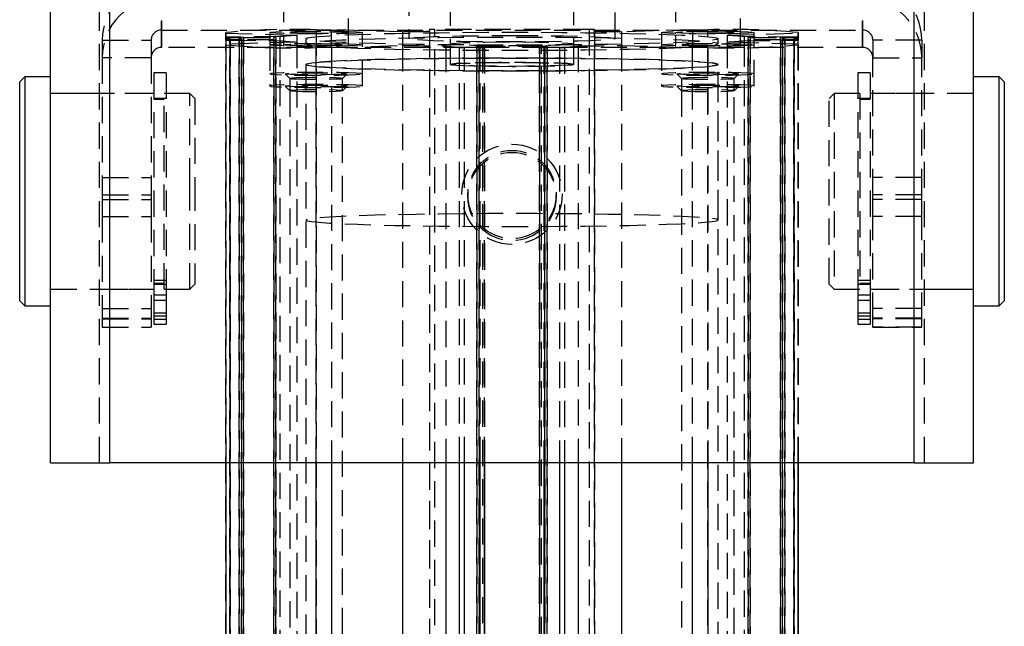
# Model space of a CAD drawing. Extents: x 62 to 786, y 69 to 586.
# Tile 5 of 8: x 387 to 482, y 319 to 378. Entities that reach past the tile are written whole.
import ezdxf

# ---------------------------------------------------------------- set-up
doc = ezdxf.new("R2010")
doc.units = 0
doc.header["$LTSCALE"] = 2
doc.linetypes.add('HIDDEN', pattern=[1.905, 1.27, -0.635])
doc.layers.get('0').update_dxf_attribs({"linetype": 'CONTINUOUS'})

msp = doc.modelspace()

# ---------------------------------------------------------------- linework, layer by layer
at = {"color": 7, "linetype": 'HIDDEN'}
for p, q in [((428.701515, 459.931898), (428.701515, 373.623944)), ((440.701515, 373.623944), (440.701515, 459.931898)), ((394.701516, 334.973893), (394.701516, 435.573882)), ((395.701514, 334.973893), (395.701514, 435.573882)), ((473.701516, 334.973893), (473.701516, 435.573882)), ((474.701514, 334.973893), (474.701514, 435.573882)), ((400.701513, 381.712875), (400.701513, 376.965186)), ((468.701517, 381.712875), (468.701517, 376.965186)), ((412.551516, 380.277565), (412.551516, 375.529891)), ((418.851515, 375.529891), (418.851515, 380.277565)), ((424.701515, 380.870408), (424.701515, 376.122719)), ((444.701515, 376.122719), (444.701515, 380.870408)), ((450.551515, 380.277565), (450.551515, 375.529891)), ((456.851514, 375.529891), (456.851514, 380.277565)), ((400.701513, 375.280267), (400.701513, 380.027956)), ((468.701517, 375.280267), (468.701517, 380.027956)), ((400.701513, 376.965186), (400.701513, 375.280267)), ((400.701513, 376.965186), (468.701517, 376.965186)), ((406.951515, 376.668668), (406.951515, 376.715562)), ((406.951515, 376.218668), (406.951515, 376.715562)), ((406.951515, 376.668668), (413.842898, 376.453644)), ((406.951515, 376.668668), (406.951515, 376.218668)), ((412.19517, 376.322574), (407.322105, 376.281834)), ((407.322105, 261.337823), (407.322105, 376.281834)), ((411.201516, 376.715562), (411.201516, 375.529891)), ((412.19517, 376.322574), (412.19517, 375.92288)), ((413.842898, 376.453644), (413.842898, 375.791809)), ((415.701516, 376.988581), (417.204564, 376.988581)), ((415.701516, 376.988581), (415.701516, 262.044585)), ((424.095946, 376.773557), (417.204564, 376.988581)), ((417.204564, 375.256872), (417.204564, 376.988581)), ((420.201516, 375.529891), (420.201516, 376.715562)), ((424.095946, 376.773557), (424.095946, 375.471896)), ((426.701516, 377.002633), (426.701516, 376.808858)), ((426.701516, 377.002633), (426.701516, 262.058622)), ((426.701516, 376.808858), (426.701516, 261.864862)), ((442.201515, 377.018234), (427.201515, 377.018234)), ((427.201515, 262.074223), (427.201515, 377.018234)), ((442.201515, 377.018234), (442.201515, 262.074223)), ((442.701516, 376.808858), (442.701516, 377.002633)), ((442.701516, 262.058622), (442.701516, 377.002633)), ((442.701516, 376.808858), (442.701516, 261.864862)), ((452.198468, 376.988581), (445.307084, 376.773557)), ((445.307084, 376.773557), (445.307084, 375.471896)), ((449.201516, 376.715562), (449.201516, 375.529891)), ((452.198468, 376.988581), (453.701516, 376.988581)), ((452.198468, 376.988581), (452.198468, 375.256872)), ((453.701516, 262.044585), (453.701516, 376.988581)), ((455.560133, 376.453644), (462.451516, 376.668668)), ((455.560133, 376.453644), (455.560133, 375.791809)), ((462.080926, 376.281834), (457.20786, 376.322574)), ((457.20786, 376.322574), (457.20786, 375.92288)), ((458.201516, 375.529891), (458.201516, 376.715562)), ((462.080926, 376.281834), (462.080926, 261.337823)), ((462.451516, 376.715562), (462.451516, 376.668668)), ((462.451516, 376.715562), (462.451516, 376.266769)), ((462.451516, 376.266769), (462.451516, 376.668668)), ((468.701517, 376.965186), (468.701517, 375.280267)), ((394.951517, 375.965676), (394.951517, 374.280757)), ((394.951517, 375.965676), (399.701515, 375.965676)), ((399.701515, 375.965676), (399.701515, 374.280757)), ((406.951515, 376.218668), (406.951515, 376.266769)), ((406.951515, 375.978685), (406.951515, 376.266769)), ((406.951515, 375.978685), (406.951515, 376.218668)), ((406.951515, 375.978685), (406.951515, 376.026786)), ((406.951515, 376.026786), (406.951515, 375.576785)), ((406.951515, 375.978685), (406.951515, 375.576785)), ((413.842898, 375.791809), (406.951515, 375.576785)), ((406.951515, 375.529891), (406.951515, 375.576785)), ((406.951515, 260.632774), (406.951515, 375.576785)), ((406.951515, 375.529891), (406.951515, 334.973893)), ((407.322105, 375.96362), (412.19517, 375.92288)), ((407.322105, 375.96362), (407.322105, 261.019609)), ((408.251514, 376.206196), (407.351516, 376.206196)), ((407.351516, 261.262185), (407.351516, 376.206196)), ((407.351516, 376.039258), (408.251514, 376.039258)), ((407.351516, 376.039258), (407.351516, 261.095262)), ((408.251514, 376.206196), (408.251514, 261.262185)), ((408.251514, 261.095262), (408.251514, 376.039258)), ((408.451516, 376.222572), (408.451516, 376.212439)), ((408.451516, 376.033014), (408.451516, 376.222572)), ((408.451516, 376.212439), (408.451516, 376.033014)), ((408.451516, 376.033014), (408.451516, 376.022882)), ((408.451516, 261.089018), (408.451516, 376.033014)), ((408.451516, 376.022882), (408.451516, 261.078871)), ((408.651516, 376.228816), (411.601515, 376.228816)), ((408.651516, 376.228816), (408.651516, 261.284805)), ((411.601515, 376.016638), (408.651516, 376.016638)), ((408.651516, 261.072627), (408.651516, 376.016638)), ((411.201514, 375.529891), (411.201514, 371.531835)), ((411.601515, 261.284805), (411.601515, 376.228816)), ((411.601515, 376.016638), (411.601515, 261.072627)), ((411.801515, 376.222572), (411.801515, 376.022882)), ((411.801515, 376.222572), (411.801515, 261.278561)), ((411.801515, 261.078871), (411.801515, 376.022882)), ((412.19517, 375.92288), (412.19517, 260.978869)), ((413.842898, 375.791809), (413.842898, 260.847798)), ((414.701516, 376.122719), (414.701516, 375.622964)), ((417.204562, 375.256872), (424.095946, 375.471896)), ((420.201515, 371.531835), (420.201515, 375.529891)), ((424.095946, 375.471896), (424.095946, 334.973893)), ((428.296482, 375.420487), (429.602215, 375.268436)), ((428.296482, 375.420487), (428.296482, 334.973893)), ((428.701515, 375.622964), (428.701515, 373.623944)), ((431.301515, 375.309906), (431.301515, 375.40195)), ((431.301515, 260.457954), (431.301515, 375.40195)), ((431.501515, 375.408194), (437.901515, 375.408194)), ((431.501515, 375.408194), (431.501515, 260.464198)), ((437.901515, 260.464198), (437.901515, 375.408194)), ((438.101515, 375.40195), (438.101515, 375.309906)), ((438.101515, 375.40195), (438.101515, 260.457954)), ((439.800814, 375.268436), (441.106548, 375.420487)), ((440.701515, 373.623944), (440.701515, 375.622964)), ((441.106548, 375.420487), (441.106548, 334.973893)), ((445.307084, 375.471896), (452.198466, 375.256872)), ((445.307084, 375.471896), (445.307084, 334.973893)), ((449.201515, 375.529891), (449.201515, 371.531835)), ((454.701515, 375.622964), (454.701515, 376.122719)), ((462.451516, 375.576785), (455.560133, 375.791809)), ((455.560133, 375.791809), (455.560133, 260.847798)), ((457.20786, 375.92288), (462.080926, 375.96362)), ((457.20786, 375.92288), (457.20786, 260.978869)), ((457.601515, 376.022882), (457.601515, 376.222572)), ((457.601515, 261.278561), (457.601515, 376.222572)), ((457.601515, 376.022882), (457.601515, 261.078871)), ((457.801515, 376.228816), (460.751515, 376.228816)), ((457.801515, 376.228816), (457.801515, 261.284805)), ((460.751515, 376.016638), (457.801515, 376.016638)), ((457.801515, 261.072627), (457.801515, 376.016638)), ((458.201514, 371.531835), (458.201514, 375.529891)), ((460.751515, 261.284805), (460.751515, 376.228816)), ((460.751515, 376.016638), (460.751515, 261.072627)), ((460.951514, 376.212439), (460.951514, 376.222572)), ((460.951514, 376.222572), (460.951514, 261.278561)), ((460.951514, 261.268428), (460.951514, 376.212439)), ((460.951514, 376.022882), (460.951514, 376.033014)), ((460.951514, 376.033014), (460.951514, 261.089018)), ((460.951514, 261.078871), (460.951514, 376.022882)), ((462.051514, 376.206196), (461.151516, 376.206196)), ((461.151516, 261.262185), (461.151516, 376.206196)), ((461.151516, 376.039258), (462.051514, 376.039258)), ((461.151516, 376.039258), (461.151516, 261.095247)), ((462.051514, 376.206196), (462.051514, 261.262185)), ((462.051514, 261.095247), (462.051514, 376.039258)), ((462.080926, 261.019609), (462.080926, 375.96362)), ((462.451516, 376.266769), (462.451516, 376.218668)), ((462.451516, 376.266769), (462.451516, 376.026786)), ((462.451516, 376.218668), (462.451516, 376.026786)), ((462.451516, 376.026786), (462.451516, 375.978685)), ((462.451516, 375.576785), (462.451516, 376.026786)), ((462.451516, 375.576785), (462.451516, 375.978685)), ((462.451516, 375.576785), (462.451516, 375.529891)), ((462.451516, 375.576785), (462.451516, 334.973893)), ((462.451516, 334.973893), (462.451516, 375.529891)), ((469.701515, 375.965676), (469.701515, 374.280757)), ((474.451514, 375.965676), (469.701515, 375.965676)), ((474.451514, 375.965676), (474.451514, 374.280757)), ((468.701517, 375.280267), (400.701513, 375.280267)), ((417.204562, 375.256872), (415.701514, 375.256872)), ((415.701514, 334.973893), (415.701514, 375.256872)), ((417.204562, 375.256872), (417.204562, 334.973893)), ((429.602215, 334.973893), (429.602215, 375.268436)), ((431.626515, 375.256872), (430.085178, 375.256872)), ((430.085178, 334.973893), (430.085178, 375.256872)), ((431.301515, 375.309906), (431.301515, 260.36591)), ((431.501515, 375.303677), (431.826515, 375.303677)), ((431.501515, 260.359666), (431.501515, 375.303677)), ((431.626515, 334.973893), (431.626515, 375.256872)), ((431.826515, 375.303677), (431.826515, 260.359666)), ((432.026515, 375.297433), (432.026515, 375.269345)), ((432.026515, 375.297433), (432.026515, 334.973893)), ((432.026515, 334.973893), (432.026515, 375.269345)), ((437.376515, 375.269345), (437.376515, 375.297433)), ((437.376515, 260.353422), (437.376515, 375.297433)), ((437.376515, 375.269345), (437.376515, 334.973893)), ((437.576515, 375.303677), (437.901515, 375.303677)), ((437.576515, 260.359666), (437.576515, 375.303677)), ((439.317851, 375.256872), (437.776515, 375.256872)), ((437.776515, 375.256872), (437.776515, 334.973893)), ((437.901515, 375.303677), (437.901515, 260.359666)), ((438.101515, 260.36591), (438.101515, 375.309906)), ((439.317851, 375.256872), (439.317851, 334.973893)), ((439.800814, 375.268436), (439.800814, 334.973893)), ((453.701515, 375.256872), (452.198466, 375.256872)), ((452.198466, 334.973893), (452.198466, 375.256872)), ((453.701515, 375.256872), (453.701515, 334.973893)), ((399.701515, 374.280757), (394.951517, 374.280757)), ((394.951517, 374.280757), (394.951517, 360.971323)), ((399.701515, 374.280757), (399.701515, 360.971323)), ((414.701516, 373.623944), (414.701516, 358.531302)), ((414.701516, 373.623944), (414.701516, 263.677499)), ((454.701515, 358.531302), (454.701515, 373.623944)), ((454.701515, 263.677499), (454.701515, 373.623944)), ((469.701515, 374.280757), (474.451514, 374.280757)), ((469.701515, 360.971323), (469.701515, 374.280757)), ((474.451514, 360.971323), (474.451514, 374.280757)), ((399.951516, 372.821367), (399.951516, 352.688781)), ((401.151513, 372.821367), (399.951516, 372.821367)), ((401.151513, 372.821367), (401.151513, 352.688781)), ((412.702977, 372.714585), (413.152758, 372.265256)), ((418.250272, 372.265256), (418.700054, 372.714585)), ((450.702978, 372.714585), (451.152758, 372.265256)), ((456.250272, 372.265256), (456.700053, 372.714585)), ((468.251517, 372.821367), (468.251517, 352.688781)), ((469.451515, 372.821367), (468.251517, 372.821367)), ((469.451515, 372.821367), (469.451515, 352.688781)), ((412.702977, 371.528915), (413.152758, 371.07957)), ((413.151515, 372.267729), (413.151515, 371.082059)), ((418.250272, 371.07957), (418.700052, 371.528915)), ((418.251516, 371.082059), (418.251516, 372.267729)), ((450.702976, 371.528915), (451.152758, 371.07957)), ((451.151516, 372.267729), (451.151516, 371.082059)), ((456.250272, 371.07957), (456.700053, 371.528915)), ((456.251515, 371.082059), (456.251515, 372.267729)), ((399.951516, 370.821378), (389.951514, 370.821378)), ((394.701516, 370.821378), (389.951514, 370.821378)), ((399.701515, 370.821378), (394.951517, 370.821378)), ((400.951514, 351.821369), (400.951514, 370.821378)), ((403.451515, 370.821378), (400.951514, 370.821378)), ((403.451515, 361.984989), (403.451515, 370.821378)), ((403.951514, 370.321369), (403.451515, 370.821378)), ((413.151515, 371.082059), (413.151515, 265.033713)), ((418.251514, 265.033713), (418.251514, 371.082059)), ((451.151514, 371.082059), (451.151514, 265.033713)), ((456.251515, 265.033713), (456.251515, 371.082059)), ((465.951515, 370.821378), (465.451516, 370.321369)), ((465.951515, 370.821378), (465.951515, 351.821369)), ((468.451517, 370.821378), (465.951515, 370.821378)), ((468.451517, 370.821378), (468.451517, 351.821369)), ((479.451516, 370.821378), (469.451515, 370.821378)), ((474.451514, 370.821378), (469.701515, 370.821378)), ((479.451516, 370.821378), (474.701514, 370.821378)), ((401.151513, 370.321369), (399.951516, 370.321369)), ((400.951514, 370.221368), (399.951516, 370.221368)), ((403.951514, 370.321369), (403.951514, 361.950061)), ((465.451516, 352.321378), (465.451516, 370.321369)), ((469.451515, 370.321369), (468.251517, 370.321369)), ((469.451515, 370.221368), (468.451517, 370.221368)), ((394.951517, 362.656227), (399.701515, 362.656227)), ((403.451515, 351.821369), (403.451515, 361.984989)), ((403.951514, 361.950061), (403.951514, 352.321378)), ((474.451514, 362.656227), (469.701515, 362.656227)), ((430.418515, 361.00789), (430.418515, 360.807604)), ((438.984515, 360.807604), (438.984515, 361.00789)), ((394.951517, 360.971323), (399.701515, 360.971323)), ((394.951517, 360.971323), (394.951517, 358.87844)), ((394.951517, 360.508523), (399.701515, 360.508523)), ((399.701515, 360.971323), (399.701515, 358.87844)), ((474.451514, 360.971323), (469.701515, 360.971323)), ((469.701515, 358.87844), (469.701515, 360.971323)), ((474.451514, 360.508523), (469.701515, 360.508523)), ((474.451514, 358.87844), (474.451514, 360.971323)), ((394.951517, 358.87844), (399.701515, 358.87844)), ((394.951517, 358.87844), (394.951517, 348.960391)), ((399.701515, 358.87844), (399.701515, 348.960391)), ((474.451514, 358.87844), (469.701515, 358.87844)), ((469.701515, 348.960391), (469.701515, 358.87844)), ((474.451514, 348.960391), (474.451514, 358.87844)), ((399.951516, 352.688781), (401.151513, 352.688781)), ((399.951516, 352.688781), (399.951516, 350.757456)), ((399.951516, 352.421379), (400.951514, 352.421379)), ((401.151513, 352.688781), (401.151513, 350.757456)), ((468.251517, 352.688781), (469.451515, 352.688781)), ((468.251517, 352.688781), (468.251517, 350.757456)), ((468.451517, 352.421379), (469.451515, 352.421379)), ((469.451515, 352.688781), (469.451515, 350.757456)), ((389.951514, 351.821369), (399.951516, 351.821369)), ((389.951514, 351.821369), (394.701516, 351.821369)), ((394.951517, 351.821369), (399.701515, 351.821369)), ((399.951516, 352.323807), (401.151513, 352.323807)), ((400.951514, 351.821369), (403.451515, 351.821369)), ((403.451515, 351.821369), (403.951514, 352.321378)), ((465.451516, 352.321378), (465.951515, 351.821369)), ((465.951515, 351.821369), (468.451517, 351.821369)), ((468.251517, 352.323807), (469.451515, 352.323807)), ((469.451515, 351.821369), (479.451516, 351.821369)), ((469.701515, 351.821369), (474.451514, 351.821369)), ((474.701514, 351.821369), (479.451516, 351.821369)), ((401.151513, 351.236245), (399.951516, 351.236245)), ((399.951516, 350.757456), (401.151513, 350.757456)), ((399.951516, 350.757456), (399.951516, 349.545798)), ((401.151513, 350.757456), (401.151513, 349.545798)), ((469.451515, 351.236245), (468.251517, 351.236245)), ((468.251517, 350.757456), (469.451515, 350.757456)), ((468.251517, 350.757456), (468.251517, 349.545798)), ((469.451515, 350.757456), (469.451515, 349.545798)), ((394.951517, 349.951288), (399.701515, 349.951288)), ((399.951516, 349.545798), (401.151513, 349.545798)), ((399.951516, 349.545798), (399.951516, 348.92284)), ((401.151513, 349.545798), (401.151513, 348.92284)), ((468.251517, 349.545798), (469.451515, 349.545798)), ((468.251517, 349.545798), (468.251517, 348.92284)), ((469.451515, 349.545798), (469.451515, 348.92284)), ((474.451514, 349.951288), (469.701515, 349.951288)), ((394.951517, 349.006838), (399.701515, 349.006838)), ((394.951517, 348.960391), (399.701515, 348.960391)), ((394.951517, 348.960391), (394.951517, 348.146862)), ((399.701515, 348.960391), (399.701515, 348.146862)), ((399.951516, 349.236256), (401.151513, 349.236256)), ((399.951516, 348.92284), (401.151513, 348.92284)), ((399.951516, 348.92284), (399.951516, 348.424858)), ((401.151513, 348.92284), (401.151513, 348.424858)), ((468.251517, 349.236256), (469.451515, 349.236256)), ((468.251517, 348.92284), (469.451515, 348.92284)), ((468.251517, 348.92284), (468.251517, 348.424858)), ((469.451515, 348.92284), (469.451515, 348.424858)), ((474.451514, 349.006838), (469.701515, 349.006838)), ((474.451514, 348.960391), (469.701515, 348.960391)), ((469.701515, 348.146862), (469.701515, 348.960391)), ((474.451514, 348.146862), (474.451514, 348.960391)), ((394.951517, 348.148322), (399.701515, 348.148322)), ((394.951517, 348.146862), (399.701515, 348.146862)), ((399.951516, 348.424858), (401.151513, 348.424858)), ((468.251517, 348.424858), (469.451515, 348.424858)), ((474.451514, 348.148322), (469.701515, 348.148322)), ((469.701515, 348.146862), (474.451514, 348.146862))]:
    msp.add_line(p, q, dxfattribs=at)
at = {"color": 7, "linetype": 'CONTINUOUS'}
for p, q in [((389.951514, 334.973893), (389.951514, 435.573882)), ((395.701514, 334.973893), (395.701514, 435.573882)), ((473.701516, 334.973893), (473.701516, 435.573882)), ((479.451516, 334.973893), (479.451516, 435.573882)), ((387.451516, 372.433877), (386.951515, 371.933869)), ((386.951515, 350.708878), (386.951515, 371.933869)), ((389.951514, 372.433877), (387.451516, 372.433877)), ((387.451516, 372.433877), (387.451516, 350.20887)), ((481.951514, 372.433877), (479.451516, 372.433877)), ((482.451515, 371.933869), (481.951514, 372.433877)), ((481.951514, 355.573854), (481.951514, 372.433877)), ((482.451515, 371.933869), (482.451515, 355.832464)), ((481.951514, 350.20887), (481.951514, 355.573854)), ((482.451515, 355.832464), (482.451515, 350.708878)), ((386.951515, 350.708878), (387.451516, 350.20887)), ((481.951514, 350.20887), (482.451515, 350.708878)), ((387.451516, 350.20887), (389.951514, 350.20887)), ((479.451516, 350.20887), (481.951514, 350.20887)), ((389.951514, 334.973893), (395.701514, 334.973893)), ((473.701516, 334.973893), (395.701514, 334.973893)), ((406.951515, 334.973893), (406.951515, 260.585881)), ((417.204562, 334.973893), (417.204562, 260.312861)), ((424.095946, 334.973893), (424.095946, 260.527885)), ((428.296482, 334.973893), (428.296482, 260.476476)), ((432.026515, 334.973893), (432.026515, 260.353422)), ((437.376515, 334.973893), (437.376515, 260.325349)), ((441.106548, 334.973893), (441.106548, 260.476476)), ((445.307084, 334.973893), (445.307084, 260.527885)), ((452.198466, 260.312861), (452.198466, 334.973893)), ((462.451516, 334.973893), (462.451516, 260.632774)), ((473.701516, 334.973893), (479.451516, 334.973893))]:
    msp.add_line(p, q, dxfattribs=at)
at = {"color": 8, "linetype": 'CONTINUOUS'}
for p, q in [((415.701514, 260.312861), (415.701514, 334.973893)), ((429.602215, 260.324425), (429.602215, 334.973893)), ((430.085178, 260.312861), (430.085178, 334.973893)), ((431.626515, 260.312861), (431.626515, 334.973893)), ((432.026515, 260.325349), (432.026515, 334.973893)), ((437.776515, 334.973893), (437.776515, 260.312861)), ((439.317851, 334.973893), (439.317851, 260.312861)), ((439.800814, 334.973893), (439.800814, 260.324425)), ((453.701515, 334.973893), (453.701515, 260.312861)), ((462.451516, 260.585881), (462.451516, 334.973893))]:
    msp.add_line(p, q, dxfattribs=at)
at = {"color": 7, "linetype": 'HIDDEN', "flags": 128}
for points in [[(420.201516, 376.715562), (420.048182, 376.679233), (419.598629, 376.645363), (418.883497, 376.616276), (417.951515, 376.593969), (416.866202, 376.579947), (415.701516, 376.575163), (414.53683, 376.579947), (413.451515, 376.593969), (412.519535, 376.616276), (411.8044, 376.645363), (411.354849, 376.679233), (411.201516, 376.715562), (411.354849, 376.751906), (411.8044, 376.785776), (412.519535, 376.814848), (413.451515, 376.83717), (414.53683, 376.851192), (415.701516, 376.855976), (416.866202, 376.851192), (417.951515, 376.83717), (418.883497, 376.814848), (419.598629, 376.785776), (420.048182, 376.751906), (420.201516, 376.715562)], [(415.701516, 376.617274), (414.728112, 376.622087), (413.849992, 376.636049), (413.153112, 376.65779), (412.705688, 376.685193), (412.551516, 376.715562), (412.705688, 376.745945), (413.153112, 376.773334), (413.849992, 376.795089), (414.728112, 376.809037), (415.701516, 376.81385), (416.674919, 376.809037), (417.553039, 376.795089), (418.24992, 376.773334), (418.697344, 376.745945), (418.851515, 376.715562), (418.697344, 376.685193), (418.24992, 376.65779), (417.553039, 376.636049), (416.674919, 376.622087), (415.701516, 376.617274)], [(414.701516, 376.122719), (414.847338, 376.19794), (415.28268, 376.272074), (416.001191, 376.344016), (416.992394, 376.412726), (418.241838, 376.477218), (419.7313, 376.536539), (421.439063, 376.589826), (423.340221, 376.636303), (425.407052, 376.675284), (427.609418, 376.706219), (429.915202, 376.72863), (432.290782, 376.74222), (434.701515, 376.746765), (437.112249, 376.74222), (439.487829, 376.72863), (441.793613, 376.706219), (443.995978, 376.675284), (446.062811, 376.636303), (447.963969, 376.589826), (449.67173, 376.536539), (451.161193, 376.477218), (452.410636, 376.412726), (453.401841, 376.344016), (454.120351, 376.272074), (454.555692, 376.19794), (454.701515, 376.122719), (454.555692, 376.047513), (454.120351, 375.97338), (453.401839, 375.901437), (452.410636, 375.832713), (451.161193, 375.768236), (449.67173, 375.708914), (447.963968, 375.655627), (446.06281, 375.609151), (443.995978, 375.570169), (441.793612, 375.539235), (439.487828, 375.516823), (437.112249, 375.503233), (434.701515, 375.498688), (432.290781, 375.503233), (429.915202, 375.516823), (427.609417, 375.539235), (425.407052, 375.570169), (423.34022, 375.609151), (421.439062, 375.655627), (419.7313, 375.708914), (418.241838, 375.768236), (416.992394, 375.832713), (416.001189, 375.901437), (415.28268, 375.97338), (414.847338, 376.047513), (414.701516, 376.122719)], [(426.701516, 376.808858), (426.368566, 376.804999), (426.037537, 376.800961), (425.708506, 376.796788), (425.381548, 376.792452), (425.056738, 376.787952), (424.734152, 376.783303), (424.413863, 376.778504), (424.095946, 376.773557)], [(434.701515, 376.43475), (436.437997, 376.430011), (438.121717, 376.415929), (439.701515, 376.392937), (441.129391, 376.361749), (442.36196, 376.323289), (443.361769, 376.278734), (444.098442, 376.229441), (444.549593, 376.176915), (444.701515, 376.122719), (444.549593, 376.068539), (444.098442, 376.016012), (443.361769, 375.966719), (442.36196, 375.922165), (441.129391, 375.883705), (439.701515, 375.852502), (438.121717, 375.829524), (436.437997, 375.815442), (434.701515, 375.810704), (432.965033, 375.815442), (431.281314, 375.829524), (429.701515, 375.852502), (428.273639, 375.883705), (427.041071, 375.922165), (426.041261, 375.966719), (425.304589, 376.016012), (424.853437, 376.068539), (424.701515, 376.122719), (424.853437, 376.176915), (425.304589, 376.229441), (426.041261, 376.278734), (427.041071, 376.323289), (428.273639, 376.361749), (429.701515, 376.392937), (431.281314, 376.415929), (432.965033, 376.430011), (434.701515, 376.43475)], [(445.307084, 376.773557), (444.989168, 376.778504), (444.66888, 376.783303), (444.346293, 376.787952), (444.021484, 376.792452), (443.694525, 376.796788), (443.365494, 376.800961), (443.034465, 376.804999), (442.701516, 376.808858)], [(458.201516, 376.715562), (458.048181, 376.679233), (457.59863, 376.645363), (456.883495, 376.616276), (455.951515, 376.593969), (454.8662, 376.579947), (453.701515, 376.575163), (452.53683, 376.579947), (451.451516, 376.593969), (450.519535, 376.616276), (449.804401, 376.645363), (449.35485, 376.679233), (449.201516, 376.715562), (449.35485, 376.751906), (449.804401, 376.785776), (450.519535, 376.814848), (451.451516, 376.83717), (452.53683, 376.851192), (453.701515, 376.855976), (454.8662, 376.851192), (455.951515, 376.83717), (456.883495, 376.814848), (457.59863, 376.785776), (458.048181, 376.751906), (458.201516, 376.715562)], [(453.701515, 376.81385), (454.674918, 376.809037), (455.553038, 376.795089), (456.249919, 376.773334), (456.697343, 376.745945), (456.851514, 376.715562), (456.697343, 376.685193), (456.249919, 376.65779), (455.553038, 376.636049), (454.674918, 376.622087), (453.701515, 376.617274), (452.728111, 376.622087), (451.849991, 376.636049), (451.153111, 376.65779), (450.705686, 376.685193), (450.551515, 376.715562), (450.705686, 376.745945), (451.153111, 376.773334), (451.849991, 376.795089), (452.728111, 376.809037), (453.701515, 376.81385)], [(420.201515, 375.529891), (420.048181, 375.493548), (419.598629, 375.459677), (418.883495, 375.430605), (417.951515, 375.408283), (416.8662, 375.394261), (415.701516, 375.389478), (414.53683, 375.394261), (413.451515, 375.408283), (412.519535, 375.430605), (411.8044, 375.459677), (411.354849, 375.493548), (411.201514, 375.529891), (411.354849, 375.566221), (411.8044, 375.600091), (412.519535, 375.629163), (413.451515, 375.651485), (414.53683, 375.665507), (415.701516, 375.67029), (416.8662, 375.665507), (417.951515, 375.651485), (418.883495, 375.629163), (419.598629, 375.600091), (420.048181, 375.566221), (420.201515, 375.529891)], [(415.701516, 375.62818), (416.674919, 375.623366), (417.553039, 375.609404), (418.24992, 375.587663), (418.697344, 375.56026), (418.851515, 375.529891), (418.697344, 375.499508), (418.24992, 375.47212), (417.553039, 375.450364), (416.674919, 375.436417), (415.701516, 375.431603), (414.728112, 375.436417), (413.849992, 375.450364), (413.153112, 375.47212), (412.705688, 375.499508), (412.551516, 375.529891), (412.705688, 375.56026), (413.153112, 375.587663), (413.849992, 375.609404), (414.728112, 375.623366), (415.701516, 375.62818)], [(414.701516, 375.622964), (414.847338, 375.547743), (415.28268, 375.473625), (416.001189, 375.401682), (416.992394, 375.332958), (418.241838, 375.268466), (419.7313, 375.209159), (421.439062, 375.155872), (423.34022, 375.109396), (425.407052, 375.070414), (427.609417, 375.039479), (429.915202, 375.017053), (432.290781, 375.003478), (434.701515, 374.998933), (437.112249, 375.003478), (439.487828, 375.017053), (441.793612, 375.039479), (443.995978, 375.070414), (446.06281, 375.109396), (447.963968, 375.155872), (449.67173, 375.209159), (451.161193, 375.268466), (452.410636, 375.332958), (453.401839, 375.401682), (454.120351, 375.473625), (454.555692, 375.547743), (454.701515, 375.622964), (454.555692, 375.698185), (454.120351, 375.772318), (453.401841, 375.844261), (452.410636, 375.912971), (451.161193, 375.977463), (449.67173, 376.036784), (447.963969, 376.090071), (446.062811, 376.136548), (443.995978, 376.175529), (441.793613, 376.206464), (439.487829, 376.228875), (437.112249, 376.242465), (434.701515, 376.24701), (432.290782, 376.242465), (429.915202, 376.228875), (427.609418, 376.206464), (425.407052, 376.175529), (423.340221, 376.136548), (421.439063, 376.090071), (419.7313, 376.036784), (418.241838, 375.977463), (416.992394, 375.912971), (416.001191, 375.844261), (415.28268, 375.772318), (414.847338, 375.698185), (414.701516, 375.622964)], [(424.095946, 375.471896), (424.602533, 375.464088), (425.115004, 375.456682), (425.633062, 375.449649), (426.156405, 375.443018), (426.684728, 375.436789), (427.217722, 375.430948), (427.755078, 375.425509), (428.296482, 375.420487)], [(440.701515, 375.622964), (440.551082, 375.581315), (440.107328, 375.541738), (439.392504, 375.506243), (438.442454, 375.476605), (437.304818, 375.454298), (436.036641, 375.440455), (434.701515, 375.435761), (433.36639, 375.440455), (432.098213, 375.454298), (430.960576, 375.476605), (430.010526, 375.506243), (429.295702, 375.541738), (428.851947, 375.581315), (428.701515, 375.622964), (428.851948, 375.664628), (429.295702, 375.704205), (430.010526, 375.7397), (430.960576, 375.769338), (432.098213, 375.791645), (433.36639, 375.805488), (434.701515, 375.810182), (436.036641, 375.805488), (437.304818, 375.791645), (438.442454, 375.769338), (439.392504, 375.7397), (440.107329, 375.704205), (440.551083, 375.664628), (440.701515, 375.622964)], [(441.106548, 375.420487), (441.647952, 375.425509), (442.185307, 375.430948), (442.718302, 375.436789), (443.246624, 375.443018), (443.769967, 375.449649), (444.288025, 375.456682), (444.800497, 375.464088), (445.307084, 375.471896)], [(458.201514, 375.529891), (458.048181, 375.493548), (457.59863, 375.459677), (456.883495, 375.430605), (455.951515, 375.408283), (454.8662, 375.394261), (453.701515, 375.389478), (452.536829, 375.394261), (451.451516, 375.408283), (450.519534, 375.430605), (449.804401, 375.459677), (449.354849, 375.493548), (449.201515, 375.529891), (449.354849, 375.566221), (449.804401, 375.600091), (450.519534, 375.629163), (451.451516, 375.651485), (452.536829, 375.665507), (453.701515, 375.67029), (454.8662, 375.665507), (455.951515, 375.651485), (456.883495, 375.629163), (457.59863, 375.600091), (458.048181, 375.566221), (458.201514, 375.529891)], [(453.701515, 375.431603), (452.728111, 375.436417), (451.849991, 375.450364), (451.153111, 375.47212), (450.705686, 375.499508), (450.551515, 375.529891), (450.705686, 375.56026), (451.153111, 375.587663), (451.849991, 375.609404), (452.728111, 375.623366), (453.701515, 375.62818), (454.674918, 375.623366), (455.553038, 375.609404), (456.249919, 375.587663), (456.697343, 375.56026), (456.851514, 375.529891), (456.697343, 375.499508), (456.249919, 375.47212), (455.553038, 375.450364), (454.674918, 375.436417), (453.701515, 375.431603)], [(414.701516, 373.623944), (414.847338, 373.548723), (415.28268, 373.474604), (416.001189, 373.402661), (416.992394, 373.333937), (418.241838, 373.269445), (419.7313, 373.210123), (421.439062, 373.156837), (423.34022, 373.11036), (425.407052, 373.071379), (427.609417, 373.040459), (429.915202, 373.018033), (432.290781, 373.004458), (434.701515, 372.999898), (437.112249, 373.004458), (439.487828, 373.018033), (441.793612, 373.040459), (443.995978, 373.071379), (446.06281, 373.11036), (447.963968, 373.156837), (449.67173, 373.210123), (451.161193, 373.269445), (452.410636, 373.333937), (453.401839, 373.402661), (454.120351, 373.474604), (454.555692, 373.548723), (454.701515, 373.623944), (454.555692, 373.699165), (454.120351, 373.773283), (453.401841, 373.845226), (452.410636, 373.91395), (451.161193, 373.978442), (449.67173, 374.037764), (447.963969, 374.09105), (446.062811, 374.137527), (443.995978, 374.176508), (441.793613, 374.207428), (439.487829, 374.229855), (437.112249, 374.24343), (434.701515, 374.247989), (432.290782, 374.24343), (429.915202, 374.229855), (427.609418, 374.207428), (425.407052, 374.176508), (423.340221, 374.137527), (421.439063, 374.09105), (419.7313, 374.037764), (418.241838, 373.978442), (416.992394, 373.91395), (416.001191, 373.845226), (415.28268, 373.773283), (414.847338, 373.699165), (414.701516, 373.623944)], [(414.701516, 373.623944), (414.847338, 373.699165), (415.28268, 373.773283), (416.001191, 373.845226), (416.992394, 373.91395), (418.241838, 373.978442), (419.7313, 374.037764), (421.439063, 374.09105), (423.340221, 374.137527), (425.407052, 374.176508), (427.609418, 374.207428), (429.915202, 374.229855), (432.290782, 374.24343), (434.701515, 374.247989), (437.112249, 374.24343), (439.487829, 374.229855), (441.793613, 374.207428), (443.995978, 374.176508), (446.062811, 374.137527), (447.963969, 374.09105), (449.67173, 374.037764), (451.161193, 373.978442), (452.410636, 373.91395), (453.401841, 373.845226), (454.120351, 373.773283), (454.555692, 373.699165), (454.701515, 373.623944), (454.555692, 373.548723), (454.120351, 373.474604), (453.401839, 373.402661), (452.410636, 373.333937), (451.161193, 373.269445), (449.67173, 373.210123), (447.963968, 373.156837), (446.06281, 373.11036), (443.995978, 373.071379), (441.793612, 373.040459), (439.487828, 373.018033), (437.112249, 373.004458), (434.701515, 372.999898), (432.290781, 373.004458), (429.915202, 373.018033), (427.609417, 373.040459), (425.407052, 373.071379), (423.34022, 373.11036), (421.439062, 373.156837), (419.7313, 373.210123), (418.241838, 373.269445), (416.992394, 373.333937), (416.001189, 373.402661), (415.28268, 373.474604), (414.847338, 373.548723), (414.701516, 373.623944)], [(428.701515, 373.623944), (428.851947, 373.58228), (429.295702, 373.542717), (430.010526, 373.507223), (430.960576, 373.477569), (432.098213, 373.455277), (433.36639, 373.441419), (434.701515, 373.436725), (436.036641, 373.441419), (437.304818, 373.455277), (438.442454, 373.477569), (439.392504, 373.507223), (440.107328, 373.542717), (440.551082, 373.58228), (440.701515, 373.623944), (440.551083, 373.665607), (440.107329, 373.70517), (439.392504, 373.740664), (438.442454, 373.770318), (437.304818, 373.79261), (436.036641, 373.806468), (434.701515, 373.811162), (433.36639, 373.806468), (432.098213, 373.79261), (430.960576, 373.770318), (430.010526, 373.740664), (429.295702, 373.70517), (428.851948, 373.665607), (428.701515, 373.623944)], [(440.701515, 373.623944), (440.551082, 373.58228), (440.107328, 373.542717), (439.392504, 373.507223), (438.442454, 373.477569), (437.304818, 373.455277), (436.036641, 373.441419), (434.701515, 373.436725), (433.36639, 373.441419), (432.098213, 373.455277), (430.960576, 373.477569), (430.010526, 373.507223), (429.295702, 373.542717), (428.851947, 373.58228), (428.701515, 373.623944), (428.851948, 373.665607), (429.295702, 373.70517), (430.010526, 373.740664), (430.960576, 373.770318), (432.098213, 373.79261), (433.36639, 373.806468), (434.701515, 373.811162), (436.036641, 373.806468), (437.304818, 373.79261), (438.442454, 373.770318), (439.392504, 373.740664), (440.107329, 373.70517), (440.551083, 373.665607), (440.701515, 373.623944)], [(420.201516, 372.717521), (420.048182, 372.75385), (419.598629, 372.78772), (418.883497, 372.816792), (417.951515, 372.839114), (416.866202, 372.853136), (415.701516, 372.85792), (414.53683, 372.853136), (413.451515, 372.839114), (412.519535, 372.816792), (411.8044, 372.78772), (411.354849, 372.75385), (411.201516, 372.717521), (411.354849, 372.681177), (411.8044, 372.647307), (412.519535, 372.618234), (413.451515, 372.595912), (414.53683, 372.58189), (415.701516, 372.577107), (416.866202, 372.58189), (417.951515, 372.595912), (418.883497, 372.618234), (419.598629, 372.647307), (420.048182, 372.681177), (420.201516, 372.717521)], [(418.701516, 372.717521), (418.554686, 372.688583), (418.128567, 372.662491), (417.464871, 372.641778), (416.628565, 372.628486), (415.701516, 372.623912), (414.774464, 372.628486), (413.938159, 372.641778), (413.274465, 372.662491), (412.848346, 372.688583), (412.701515, 372.717521), (412.848346, 372.746444), (413.274465, 372.772536), (413.938159, 372.793249), (414.774464, 372.80654), (415.701516, 372.811115), (416.628567, 372.80654), (417.464871, 372.793249), (418.128567, 372.772536), (418.554686, 372.746444), (418.701516, 372.717521)], [(458.201516, 372.717521), (458.048181, 372.75385), (457.59863, 372.78772), (456.883495, 372.816792), (455.951515, 372.839114), (454.8662, 372.853136), (453.701515, 372.85792), (452.53683, 372.853136), (451.451516, 372.839114), (450.519535, 372.816792), (449.804401, 372.78772), (449.35485, 372.75385), (449.201516, 372.717521), (449.35485, 372.681177), (449.804401, 372.647307), (450.519535, 372.618234), (451.451516, 372.595912), (452.53683, 372.58189), (453.701515, 372.577107), (454.8662, 372.58189), (455.951515, 372.595912), (456.883495, 372.618234), (457.59863, 372.647307), (458.048181, 372.681177), (458.201516, 372.717521)], [(456.701515, 372.717521), (456.554685, 372.688583), (456.128567, 372.662491), (455.464871, 372.641778), (454.628566, 372.628486), (453.701515, 372.623912), (452.774465, 372.628486), (451.93816, 372.641778), (451.274464, 372.662491), (450.848346, 372.688583), (450.701516, 372.717521), (450.848346, 372.746444), (451.274464, 372.772536), (451.93816, 372.793249), (452.774465, 372.80654), (453.701515, 372.811115), (454.628566, 372.80654), (455.464871, 372.793249), (456.128567, 372.772536), (456.554685, 372.746444), (456.701515, 372.717521)], [(420.201515, 371.531835), (420.048181, 371.568179), (419.598629, 371.602035), (418.883495, 371.631122), (417.951515, 371.653429), (416.8662, 371.667466), (415.701516, 371.672249), (414.53683, 371.667466), (413.451515, 371.653429), (412.519535, 371.631122), (411.8044, 371.602035), (411.354849, 371.568179), (411.201514, 371.531835), (411.354849, 371.495492), (411.8044, 371.461621), (412.519535, 371.432549), (413.451515, 371.410242), (414.53683, 371.396205), (415.701516, 371.391422), (416.8662, 371.396205), (417.951515, 371.410242), (418.883495, 371.432549), (419.598629, 371.461621), (420.048181, 371.495492), (420.201515, 371.531835)], [(418.701514, 371.531835), (418.554684, 371.502912), (418.128567, 371.476805), (417.464871, 371.456108), (416.628565, 371.442801), (415.701516, 371.438226), (414.774464, 371.442801), (413.938159, 371.456108), (413.274463, 371.476805), (412.848346, 371.502912), (412.701515, 371.531835), (412.848346, 371.560759), (413.274463, 371.586851), (413.938159, 371.607563), (414.774464, 371.620855), (415.701516, 371.625445), (416.628565, 371.620855), (417.464871, 371.607563), (418.128567, 371.586851), (418.554684, 371.560759), (418.701514, 371.531835)], [(413.151515, 372.267729), (413.305299, 372.24052), (413.748102, 372.216589), (414.426515, 372.198826), (415.258713, 372.189379), (416.144319, 372.189379), (416.976515, 372.198826), (417.654929, 372.216589), (418.097732, 372.24052), (418.251516, 372.267729), (418.097732, 372.294939), (417.654929, 372.31887), (416.976515, 372.336632), (416.144319, 372.346094), (415.258713, 372.346094), (414.426515, 372.336632), (413.748102, 372.31887), (413.305299, 372.294939), (413.151515, 372.267729)], [(458.201514, 371.531835), (458.048181, 371.568179), (457.59863, 371.602035), (456.883495, 371.631122), (455.951515, 371.653429), (454.8662, 371.667466), (453.701515, 371.672249), (452.536829, 371.667466), (451.451516, 371.653429), (450.519534, 371.631122), (449.804401, 371.602035), (449.354849, 371.568179), (449.201515, 371.531835), (449.354849, 371.495492), (449.804401, 371.461621), (450.519534, 371.432549), (451.451516, 371.410242), (452.536829, 371.396205), (453.701515, 371.391422), (454.8662, 371.396205), (455.951515, 371.410242), (456.883495, 371.432549), (457.59863, 371.461621), (458.048181, 371.495492), (458.201514, 371.531835)], [(456.701515, 371.531835), (456.554685, 371.502912), (456.128565, 371.476805), (455.464871, 371.456108), (454.628566, 371.442801), (453.701515, 371.438226), (452.774463, 371.442801), (451.93816, 371.456108), (451.274464, 371.476805), (450.848345, 371.502912), (450.701514, 371.531835), (450.848345, 371.560759), (451.274464, 371.586851), (451.93816, 371.607563), (452.774465, 371.620855), (453.701515, 371.625445), (454.628566, 371.620855), (455.464871, 371.607563), (456.128565, 371.586851), (456.554685, 371.560759), (456.701515, 371.531835)], [(451.151516, 372.267729), (451.3053, 372.24052), (451.748103, 372.216589), (452.426515, 372.198826), (453.258712, 372.189379), (454.144317, 372.189379), (454.976516, 372.198826), (455.654928, 372.216589), (456.097731, 372.24052), (456.251515, 372.267729), (456.097731, 372.294939), (455.654928, 372.31887), (454.976516, 372.336632), (454.144317, 372.346094), (453.258714, 372.346094), (452.426515, 372.336632), (451.748103, 372.31887), (451.3053, 372.294939), (451.151516, 372.267729)], [(413.151515, 371.082059), (413.305299, 371.054834), (413.748102, 371.030903), (414.426515, 371.013141), (415.258713, 371.003694), (416.144317, 371.003694), (416.976515, 371.013141), (417.654928, 371.030903), (418.097731, 371.054834), (418.251514, 371.082059), (418.097731, 371.109268), (417.654928, 371.1332), (416.976515, 371.150962), (416.144319, 371.160409), (415.258713, 371.160409), (414.426515, 371.150962), (413.748102, 371.1332), (413.305299, 371.109268), (413.151515, 371.082059)], [(451.151514, 371.082059), (451.305298, 371.054834), (451.748101, 371.030903), (452.426515, 371.013141), (453.258712, 371.003694), (454.144317, 371.003694), (454.976516, 371.013141), (455.654928, 371.030903), (456.097731, 371.054834), (456.251515, 371.082059), (456.097731, 371.109268), (455.654928, 371.1332), (454.976516, 371.150962), (454.144317, 371.160409), (453.258712, 371.160409), (452.426515, 371.150962), (451.748101, 371.1332), (451.305298, 371.109268), (451.151514, 371.082059)], [(414.701516, 358.531302), (414.847338, 358.456081), (415.28268, 358.381948), (416.001189, 358.310005), (416.992394, 358.241281), (418.241838, 358.176804), (419.7313, 358.117482), (421.439062, 358.064196), (423.34022, 358.017719), (425.407052, 357.978738), (427.609417, 357.947803), (429.915202, 357.925391), (432.290781, 357.911802), (434.701515, 357.907257), (437.112249, 357.911802), (439.487828, 357.925391), (441.793612, 357.947803), (443.995978, 357.978738), (446.06281, 358.017719), (447.963968, 358.064196), (449.67173, 358.117482), (451.161193, 358.176804), (452.410636, 358.241281), (453.401839, 358.310005), (454.120351, 358.381948), (454.555692, 358.456081), (454.701515, 358.531302), (454.555692, 358.606509), (454.120351, 358.680642), (453.401841, 358.752585), (452.410636, 358.821309), (451.161193, 358.885786), (449.67173, 358.945108), (447.963969, 358.998394), (446.062811, 359.044871), (443.995978, 359.083852), (441.793613, 359.114787), (439.487829, 359.137199), (437.112249, 359.150788), (434.701515, 359.155333), (432.290782, 359.150788), (429.915202, 359.137199), (427.609418, 359.114787), (425.407052, 359.083852), (423.340221, 359.044871), (421.439063, 358.998394), (419.7313, 358.945108), (418.241838, 358.885786), (416.992394, 358.821309), (416.001191, 358.752585), (415.28268, 358.680642), (414.847338, 358.606509), (414.701516, 358.531302)]]:
    msp.add_lwpolyline(points, dxfattribs=at)
at = {"color": 7, "linetype": 'HIDDEN'}
for centre, radius in [((434.699867, 361.02564), 4.862352), ((434.700145, 361.008241), 4.28163), ((434.700145, 360.807955), 4.28163)]:
    msp.add_circle(centre, radius, dxfattribs=at)
for centre, radius, start, end in [((400.700124, 375.964267), 5.748608, 89.9861565, 179.98595913), ((468.702906, 375.964267), 5.748608, 0.01404087, 90.0138435), ((400.700116, 374.279357), 5.748599, 89.98607198, 179.98604365), ((468.702914, 374.279357), 5.748599, 0.01395635, 90.01392802), ((400.70127, 375.965431), 0.999755, 89.98604228, 179.98598976), ((413.515944, 306.682984), 70.339561, 88.21943411, 95.35491228), ((407.244948, 373.614171), 2.668779, 88.34330379, 96.31246196), ((415.898411, 340.190611), 36.321243, 93.2442493, 95.85193059), ((427.076771, 372.996237), 4.023931, 88.22350701, 95.35094), ((442.32626, 372.99623), 4.023938, 84.64906443, 91.77649188), ((455.887088, 306.683016), 70.339529, 84.64508647, 91.78056637), ((453.50462, 340.190611), 36.321243, 84.14806941, 86.7557507), ((462.158083, 373.614193), 2.668757, 83.68750506, 91.65672919), ((468.701761, 375.965431), 0.999755, 0.01401024, 90.01395772), ((407.251475, 379.418247), 3.213609, 264.64418796, 271.78393716), ((407.251675, 372.820788), 3.220019, 88.22317831, 95.34869657), ((407.244947, 378.631261), 2.668757, 263.68750506, 271.65672919), ((413.515942, 445.562438), 70.339529, 264.64508647, 271.78056637), ((408.301552, 377.809786), 1.604371, 268.21274538, 275.36337756), ((408.301552, 374.435667), 1.604371, 84.63662244, 91.78725462), ((408.601632, 374.620328), 1.609261, 88.22367162, 95.35248461), ((408.601632, 377.625125), 1.609261, 264.64751539, 271.77632838), ((411.651398, 374.620311), 1.609278, 84.64755398, 91.77628979), ((411.651398, 377.625143), 1.609278, 268.22371021, 275.35244602), ((415.898411, 412.054843), 36.321243, 264.14806941, 266.7557507), ((431.451477, 373.804655), 1.60432, 88.21267374, 95.36347833), ((437.951553, 373.804651), 1.604324, 84.63652846, 91.78732363), ((455.887087, 445.56247), 70.339561, 268.21943411, 275.35491228), ((453.50462, 412.054843), 36.321243, 273.2442493, 275.85193059), ((457.751632, 374.620311), 1.609278, 88.22371021, 95.35244602), ((457.751632, 377.625143), 1.609278, 264.64755398, 271.77628979), ((460.801398, 374.620328), 1.609261, 84.64751539, 91.77632838), ((460.801398, 377.625125), 1.609261, 268.22367162, 275.35248461), ((461.101478, 377.809786), 1.604371, 264.63662244, 271.78725462), ((461.101478, 374.435667), 1.604371, 88.21274538, 95.36337756), ((462.151556, 379.418247), 3.213609, 268.21606284, 275.35581204), ((462.151356, 372.820788), 3.220019, 84.65130343, 91.77682169), ((462.158082, 378.631283), 2.668779, 268.34330379, 276.31246196), ((400.70127, 374.280512), 0.999755, 89.98604228, 179.98598976), ((430.002199, 381.882793), 6.62644, 266.53942196, 270.71750294), ((431.451356, 376.907182), 1.604289, 264.64072637, 271.79165102), ((431.726556, 378.46889), 3.213576, 268.21604164, 275.35584363), ((431.876398, 373.695157), 1.609293, 84.64758509, 91.77626284), ((437.526632, 373.695156), 1.609294, 88.22373371, 95.3524142), ((437.676473, 378.46889), 3.213576, 264.64415637, 271.78395836), ((437.951673, 376.907182), 1.604289, 268.20834898, 275.35927363), ((439.40083, 381.882793), 6.62644, 269.28249706, 273.46057804), ((468.701761, 374.280512), 0.999755, 0.01401024, 90.01395772)]:
    msp.add_arc(centre, radius, start, end, dxfattribs=at)

doc.saveas('drawing.dxf')
